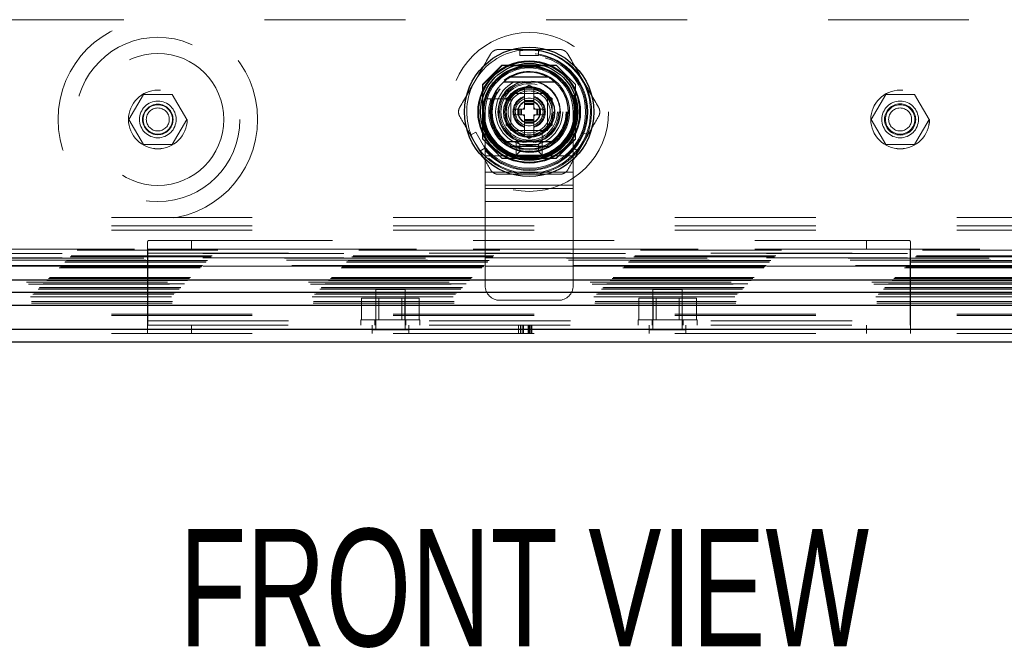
# Model space of a CAD drawing. Header units: inches. Extents: x 0.2 to 10.7, y 0.2 to 7.9.
# Tile 49 of 105: x 3.668 to 4.367, y 2.687 to 3.133. Entities that reach past the tile are written whole.
import ezdxf

# ---------------------------------------------------------------- set-up
doc = ezdxf.new("R2010")
doc.units = ezdxf.units.IN
doc.header["$MEASUREMENT"] = 0
doc.linetypes.add('HIDDEN', pattern=[0.075, 0.05, -0.025])
doc.layers.add('TEXT', color=140, linetype='Continuous')
doc.styles.add('SLDTEXTSTYLE0', font='TXT', dxfattribs={"width": 0.7})

msp = doc.modelspace()

# ---------------------------------------------------------------- linework, layer by layer
at = {"color": 7, "linetype": 'HIDDEN', "lineweight": 18}
for p, q in [((4.7421068, 3.1329308), (3.3175234, 3.1329308)), ((4.0233617, 3.1117806), (4.0364851, 3.1117806)), ((4.0233617, 3.1117806), (4.0233617, 3.1075164)), ((4.0364851, 3.1117806), (4.0364851, 3.1075164)), ((4.0233617, 3.1075164), (4.0364851, 3.1075164)), ((4.0105237, 3.1005975), (3.9968151, 3.0868889)), ((4.0106737, 3.1004476), (3.996965, 3.086739)), ((4.0490232, 3.1005975), (4.0105237, 3.1005975)), ((4.0491731, 3.1004476), (4.0106737, 3.1004476)), ((4.0449581, 3.1002976), (4.0148887, 3.1002976)), ((4.0627318, 3.0868889), (4.0490232, 3.1005975)), ((3.9968151, 3.0868889), (3.9968151, 3.0483895)), ((3.996965, 3.086739), (3.996965, 3.0482395)), ((3.997115, 3.0825239), (3.997115, 3.0524545)), ((4.0135192, 3.0769602), (4.0299234, 3.0864312)), ((4.0266425, 3.0755273), (4.0266425, 3.084537)), ((4.0299234, 3.0864312), (4.0463276, 3.0769602)), ((4.0332042, 3.0755273), (4.0332042, 3.084537)), ((4.0628817, 3.086739), (4.0627318, 3.0868889)), ((4.0627318, 3.0483895), (4.0627318, 3.0868889)), ((4.0627318, 3.0524545), (4.0627318, 3.0825239)), ((4.0628817, 3.0482395), (4.0628817, 3.086739)), ((3.756081, 3.0798892), (3.7458331, 3.0621392)), ((3.776577, 3.0798892), (3.756081, 3.0798892)), ((3.7868249, 3.0621392), (3.776577, 3.0798892)), ((4.0163326, 3.0766756), (4.0027255, 3.0766756)), ((4.0135192, 3.0580183), (4.0135192, 3.0769602)), ((4.04305, 3.0806159), (4.0168, 3.0806159)), ((4.0168, 3.0806159), (4.0168, 3.0543659)), ((4.0168, 3.0770559), (4.0168, 3.0579226)), ((4.03949, 3.0806126), (4.0203568, 3.0806126)), ((4.0332042, 3.0755273), (4.0266425, 3.0755273)), ((4.0266425, 3.0748711), (4.0266425, 3.0755273)), ((4.0332042, 3.0748711), (4.0332042, 3.0755273)), ((4.0430467, 3.0579226), (4.0430467, 3.0770559)), ((4.04305, 3.0543659), (4.04305, 3.0806159)), ((4.0463276, 3.0769602), (4.0463276, 3.0580183)), ((4.2829976, 3.0798892), (4.2727496, 3.0621392)), ((4.3034935, 3.0798892), (4.2829976, 3.0798892)), ((4.3137415, 3.0621392), (4.3034935, 3.0798892)), ((4.0218853, 3.0694577), (4.0200809, 3.0694577)), ((4.0200809, 3.0694577), (4.0200809, 3.0655207)), ((4.0218853, 3.0694577), (4.0218853, 3.0655207)), ((4.0225415, 3.0694577), (4.0218853, 3.0694577)), ((4.0225415, 3.0694577), (4.0225415, 3.0655207)), ((4.0228298, 3.0694577), (4.0225415, 3.0694577)), ((4.0238936, 3.0694577), (4.0228298, 3.0694577)), ((4.0228298, 3.0694577), (4.0228298, 3.0655207)), ((4.0245896, 3.0694577), (4.0238936, 3.0694577)), ((4.0238936, 3.0694577), (4.0238936, 3.0655207)), ((4.0266425, 3.0694577), (4.0245896, 3.0694577)), ((4.0245896, 3.0694577), (4.0245896, 3.0655207)), ((4.0332042, 3.0748711), (4.0266425, 3.0748711)), ((4.0266425, 3.0745829), (4.0266425, 3.0748711)), ((4.0266425, 3.073519), (4.0266425, 3.0745829)), ((4.0332042, 3.0745829), (4.0266425, 3.0745829)), ((4.0266425, 3.072823), (4.0266425, 3.073519)), ((4.0332042, 3.073519), (4.0266425, 3.073519)), ((4.0266425, 3.0694577), (4.0266425, 3.072823)), ((4.0332042, 3.072823), (4.0266425, 3.072823)), ((4.0332042, 3.0745829), (4.0332042, 3.0748711)), ((4.0332042, 3.073519), (4.0332042, 3.0745829)), ((4.0332042, 3.072823), (4.0332042, 3.073519)), ((4.0332042, 3.0694577), (4.0332042, 3.072823)), ((4.0352572, 3.0694577), (4.0332042, 3.0694577)), ((4.0352572, 3.0694577), (4.0352572, 3.0655207)), ((4.0359531, 3.0694577), (4.0352572, 3.0694577)), ((4.0359531, 3.0694577), (4.0359531, 3.0655207)), ((4.037017, 3.0694577), (4.0359531, 3.0694577)), ((4.037017, 3.0694577), (4.037017, 3.0655207)), ((4.0373053, 3.0694577), (4.037017, 3.0694577)), ((4.0373053, 3.0694577), (4.0373053, 3.0655207)), ((4.0379614, 3.0694577), (4.0373053, 3.0694577)), ((4.0379614, 3.0694577), (4.0379614, 3.0655207)), ((4.0397659, 3.0694577), (4.0379614, 3.0694577)), ((4.0397659, 3.0694577), (4.0397659, 3.0655207)), ((3.7458331, 3.0621392), (3.756081, 3.0443892)), ((3.776577, 3.0443892), (3.7868249, 3.0621392)), ((3.998675, 3.0674909), (3.998675, 3.0362409)), ((4.0218853, 3.0655207), (4.0200809, 3.0655207)), ((4.0225415, 3.0655207), (4.0218853, 3.0655207)), ((4.0228298, 3.0655207), (4.0225415, 3.0655207)), ((4.0238936, 3.0655207), (4.0228298, 3.0655207)), ((4.0245896, 3.0655207), (4.0238936, 3.0655207)), ((4.0266425, 3.0655207), (4.0245896, 3.0655207)), ((4.0266425, 3.0621555), (4.0266425, 3.0655207)), ((4.0332042, 3.0621555), (4.0266425, 3.0621555)), ((4.0266425, 3.0614595), (4.0266425, 3.0621555)), ((4.0332042, 3.0614595), (4.0266425, 3.0614595)), ((4.0266425, 3.0603956), (4.0266425, 3.0614595)), ((4.0332042, 3.0621555), (4.0332042, 3.0655207)), ((4.0352572, 3.0655207), (4.0332042, 3.0655207)), ((4.0332042, 3.0614595), (4.0332042, 3.0621555)), ((4.0332042, 3.0603956), (4.0332042, 3.0614595)), ((4.0359531, 3.0655207), (4.0352572, 3.0655207)), ((4.037017, 3.0655207), (4.0359531, 3.0655207)), ((4.0373053, 3.0655207), (4.037017, 3.0655207)), ((4.0379614, 3.0655207), (4.0373053, 3.0655207)), ((4.0397659, 3.0655207), (4.0379614, 3.0655207)), ((4.061175, 3.0674909), (4.061175, 3.0362409)), ((4.2727496, 3.0621392), (4.2829976, 3.0443892)), ((4.3034935, 3.0443892), (4.3137415, 3.0621392)), ((4.0299234, 3.0485473), (4.0135192, 3.0580183)), ((4.0168, 3.0543659), (4.04305, 3.0543659)), ((4.0203568, 3.0543659), (4.03949, 3.0543659)), ((4.0332042, 3.0603956), (4.0266425, 3.0603956)), ((4.0266425, 3.0601074), (4.0266425, 3.0603956)), ((4.0332042, 3.0601074), (4.0266425, 3.0601074)), ((4.0266425, 3.0594512), (4.0266425, 3.0601074)), ((4.0332042, 3.0594512), (4.0266425, 3.0594512)), ((4.0266425, 3.0504415), (4.0266425, 3.0594512)), ((4.0463276, 3.0580183), (4.0299234, 3.0485473)), ((4.0332042, 3.0601074), (4.0332042, 3.0603956)), ((4.0332042, 3.0594512), (4.0332042, 3.0601074)), ((4.0332042, 3.0504415), (4.0332042, 3.0594512)), ((3.9882851, 3.0510262), (3.991978, 3.0531582)), ((3.9948468, 3.039661), (3.9882851, 3.0510262)), ((3.9985396, 3.0417931), (3.991978, 3.0531582)), ((3.9968151, 3.0483895), (4.0105237, 3.0346808)), ((4.0391097, 3.0402914), (4.0391097, 3.0538985)), ((4.0490232, 3.0346808), (4.0627318, 3.0483895)), ((4.0491731, 3.0345309), (4.0628817, 3.0482395)), ((4.0678688, 3.0531582), (4.0613071, 3.0417931)), ((4.065, 3.039661), (4.0715616, 3.0510262)), ((4.0678688, 3.0531582), (4.0715616, 3.0510262)), ((3.756081, 3.0443892), (3.776577, 3.0443892)), ((3.9948468, 3.039661), (3.9985396, 3.0417931)), ((4.0207583, 3.0468659), (4.0390917, 3.0468659)), ((4.0232583, 3.0443659), (4.0207583, 3.0468659)), ((4.0207583, 3.0368659), (4.0207583, 3.0468659)), ((4.0232583, 3.0443659), (4.0365917, 3.0443659)), ((4.0232583, 3.0393659), (4.0232583, 3.0443659)), ((4.0365917, 3.0443659), (4.0390917, 3.0468659)), ((4.0365917, 3.0443659), (4.0365917, 3.0393659)), ((4.0390917, 3.0468659), (4.0390917, 3.0368659)), ((4.0613071, 3.0417931), (4.065, 3.039661)), ((4.2829976, 3.0443892), (4.3034935, 3.0443892)), ((3.998675, 3.0362409), (4.061175, 3.0362409)), ((3.998675, 3.0362409), (3.998675, 3.0130645)), ((3.998675, 3.0362409), (4.061175, 3.0362409)), ((4.0105237, 3.0346808), (4.0106737, 3.0345309)), ((4.0105237, 3.0346808), (4.0490232, 3.0346808)), ((4.0106737, 3.0345309), (4.0491731, 3.0345309)), ((4.0148887, 3.0346808), (4.0449581, 3.0346808)), ((4.0232583, 3.0393659), (4.0207583, 3.0368659)), ((4.0390917, 3.0368659), (4.0207583, 3.0368659)), ((4.0365917, 3.0393659), (4.0232583, 3.0393659)), ((4.0365917, 3.0393659), (4.0390917, 3.0368659)), ((4.061175, 3.0362409), (4.061175, 3.0130645)), ((3.998675, 3.0246527), (4.061175, 3.0246527)), ((3.998675, 3.0155966), (4.061175, 3.0155966)), ((3.998675, 3.0130645), (4.061175, 3.0130645)), ((3.998675, 3.0130645), (3.998675, 3.0040083)), ((4.061175, 3.0130645), (4.061175, 3.0040083)), ((3.998675, 3.0040083), (4.061175, 3.0040083)), ((3.998675, 3.0040083), (3.998675, 2.9924201)), ((4.061175, 3.0040083), (4.061175, 2.9924201)), ((3.1333835, 2.9925779), (4.9262318, 2.9925779)), ((3.998675, 2.9924201), (4.061175, 2.9924201)), ((3.998675, 2.9924201), (3.998675, 2.9441575)), ((3.998675, 2.9924201), (4.061175, 2.9924201)), ((4.061175, 2.9924201), (4.061175, 2.9441575)), ((3.1333835, 2.9865779), (4.9262318, 2.9865779)), ((3.1333835, 2.9835779), (4.9262318, 2.9835779)), ((3.1333835, 2.9835779), (4.9262318, 2.9835779)), ((3.7589743, 2.9119117), (3.7589743, 2.9732073)), ((3.7596937, 2.9761612), (3.7902243, 2.9761612)), ((3.7902243, 2.9761612), (3.7902243, 2.9701612)), ((3.7902243, 2.9761612), (4.269391, 2.9761612)), ((4.269391, 2.9701612), (4.269391, 2.9761612)), ((4.269391, 2.9761612), (4.2999216, 2.9761612)), ((4.300641, 2.9732073), (4.300641, 2.9119117)), ((4.9563872, 2.96357), (3.1031631, 2.96357)), ((4.9563323, 2.9636136), (3.1032359, 2.9636136)), ((3.1041641, 2.9645299), (4.9554104, 2.9645299)), ((3.1049372, 2.9653029), (4.9546374, 2.9653029)), ((3.1090276, 2.9693934), (4.9505469, 2.9693934)), ((4.949835, 2.970127), (3.1097449, 2.970127)), ((4.8983568, 2.9669308), (3.1612734, 2.9669308)), ((4.8983568, 2.9669308), (3.1612734, 2.9669308)), ((4.8983568, 2.9639308), (3.1612734, 2.9639308)), ((3.7589743, 2.9671612), (4.300641, 2.9671612)), ((3.7591901, 2.9671612), (3.7591901, 2.9191612)), ((3.7591901, 2.9671612), (4.3004251, 2.9671612)), ((3.7902243, 2.9701612), (3.7596937, 2.9701612)), ((3.7902243, 2.9701612), (4.269391, 2.9701612)), ((4.2999216, 2.9701612), (4.269391, 2.9701612)), ((4.3004251, 2.9191612), (4.3004251, 2.9671612)), ((3.0964176, 2.9567834), (4.9631569, 2.9567834)), ((3.097251, 2.9576167), (4.9623236, 2.9576167)), ((3.0972755, 2.9576107), (4.9623146, 2.9576107)), ((3.0974167, 2.9577757), (4.9621479, 2.9577757)), ((3.0976676, 2.9580334), (4.9619069, 2.9580334)), ((3.0976676, 2.9580334), (4.9619069, 2.9580334)), ((4.9615135, 2.9584631), (3.0980514, 2.9584631)), ((3.0980843, 2.95845), (4.9614903, 2.95845)), ((3.100376, 2.9607417), (4.9591986, 2.9607417)), ((3.100376, 2.9607417), (4.9591986, 2.9607417)), ((3.1006169, 2.9609827), (4.9589576, 2.9609827)), ((3.1015461, 2.9619119), (4.9580284, 2.9619119)), ((4.9577403, 2.9622), (3.1018343, 2.9622)), ((4.8983568, 2.9579308), (3.1612734, 2.9579308)), ((3.0895337, 2.9498995), (4.9700408, 2.9498995)), ((3.0821982, 2.9425639), (4.9773764, 2.9425639)), ((3.0823479, 2.9427136), (4.9772267, 2.9427136)), ((3.0825794, 2.9429411), (4.976981, 2.9429411)), ((4.9746339, 2.945317), (3.0849438, 2.945317)), ((3.0850261, 2.9453409), (4.9745485, 2.9453409)), ((3.0851816, 2.9455474), (4.9743929, 2.9455474)), ((4.9732073, 2.9467159), (3.086368, 2.9467159)), ((3.0875006, 2.9478663), (4.9720739, 2.9478663)), ((3.0879712, 2.9482953), (4.9716033, 2.9482953)), ((3.088803, 2.9491687), (4.9707716, 2.9491687)), ((3.0759416, 2.9362564), (4.983633, 2.9362564)), ((3.0776345, 2.9380002), (4.98194, 2.9380002)), ((3.0786183, 2.9389898), (4.9809524, 2.9389898)), ((3.0813842, 2.94175), (4.9781903, 2.94175)), ((3.9418076, 2.9414112), (3.9209743, 2.9414112)), ((3.9209743, 2.9414112), (3.9209743, 2.9127654)), ((3.9418076, 2.9127654), (3.9418076, 2.9414112)), ((4.138641, 2.9414112), (4.1178076, 2.9414112)), ((4.1178076, 2.9414112), (4.1178076, 2.9127654)), ((4.138641, 2.9127654), (4.138641, 2.9414112)), ((3.0766352, 2.9317984), (4.9829394, 2.9317984)), ((3.0767421, 2.9329316), (4.9828325, 2.9329316)), ((3.910895, 2.9199112), (3.910895, 2.9353279)), ((3.921143, 2.9353279), (3.910895, 2.9353279)), ((3.921143, 2.9199112), (3.921143, 2.9353279)), ((3.9416389, 2.9353279), (3.921143, 2.9353279)), ((3.9232285, 2.9353279), (3.9232285, 2.9199112)), ((3.9395535, 2.9199112), (3.9395535, 2.9353279)), ((3.9416389, 2.9199112), (3.9416389, 2.9353279)), ((3.9518869, 2.9353279), (3.9416389, 2.9353279)), ((3.9518869, 2.9199112), (3.9518869, 2.9353279)), ((4.0090917, 2.9337409), (4.0507583, 2.9337409)), ((4.1077284, 2.9199112), (4.1077284, 2.9353279)), ((4.1179763, 2.9353279), (4.1077284, 2.9353279)), ((4.1179763, 2.9199112), (4.1179763, 2.9353279)), ((4.1384723, 2.9353279), (4.1179763, 2.9353279)), ((4.1200618, 2.9353279), (4.1200618, 2.9199112)), ((4.1363868, 2.9199112), (4.1363868, 2.9353279)), ((4.1384723, 2.9199112), (4.1384723, 2.9353279)), ((4.1487202, 2.9353279), (4.1384723, 2.9353279)), ((4.1487202, 2.9199112), (4.1487202, 2.9353279)), ((3.1333835, 2.9237953), (4.9262318, 2.9237953)), ((3.1333835, 2.9228626), (4.9262318, 2.9228626)), ((3.7589743, 2.9191612), (4.300641, 2.9191612)), ((3.7589743, 2.9161612), (4.300641, 2.9161612)), ((3.7591901, 2.9191612), (4.3004251, 2.9191612)), ((3.7902243, 2.9101612), (3.7902243, 2.9161612)), ((3.9105576, 2.9199112), (3.9522243, 2.9199112)), ((3.9105576, 2.9199112), (3.9105576, 2.9161612)), ((3.9183701, 2.9101612), (3.9183701, 2.9161612)), ((3.9203493, 2.9199112), (3.9203493, 2.9161612)), ((3.9424326, 2.9161612), (3.9424326, 2.9199112)), ((3.9444118, 2.9101612), (3.9444118, 2.9161612)), ((3.9522243, 2.9161612), (3.9522243, 2.9199112)), ((4.0223119, 2.9101612), (4.0223119, 2.9161612)), ((4.0238724, 2.9101612), (4.0238724, 2.9161612)), ((4.0249697, 2.9101612), (4.0249697, 2.9161612)), ((4.025803, 2.9101612), (4.025803, 2.9161612)), ((4.029133, 2.9101612), (4.029133, 2.9161612)), ((4.0298248, 2.9101612), (4.0298248, 2.9161612)), ((4.0303556, 2.9101612), (4.0303556, 2.9161612)), ((4.0313352, 2.9101612), (4.0313352, 2.9161612)), ((4.0318679, 2.9101612), (4.0318679, 2.9161612)), ((4.107391, 2.9199112), (4.1490576, 2.9199112)), ((4.107391, 2.9199112), (4.107391, 2.9161612)), ((4.1152035, 2.9101612), (4.1152035, 2.9161612)), ((4.1171826, 2.9199112), (4.1171826, 2.9161612)), ((4.139266, 2.9161612), (4.139266, 2.9199112)), ((4.1412451, 2.9101612), (4.1412451, 2.9161612)), ((4.1490576, 2.9161612), (4.1490576, 2.9199112)), ((4.269391, 2.9161612), (4.269391, 2.9101612)), ((3.1333835, 2.9131612), (4.9262318, 2.9131612)), ((3.1333835, 2.9101612), (4.9262318, 2.9101612)), ((3.7589743, 2.9119117), (3.7589743, 2.9101612)), ((3.9444118, 2.9127654), (3.9183701, 2.9127654)), ((4.1412451, 2.9127654), (4.1152035, 2.9127654)), ((4.300641, 2.9119117), (4.300641, 2.9101612))]:
    msp.add_line(p, q, dxfattribs=at)
at = {"color": 7, "linetype": 'Continuous', "lineweight": 25}
for p, q in [((4.0436114, 3.0920955), (4.0162354, 3.0920955)), ((4.0436114, 3.0428829), (4.0162354, 3.0428829)), ((3.0879712, 2.9482953), (4.9716033, 2.9482953)), ((3.0850261, 2.939432), (4.9745485, 2.939432)), ((3.0759416, 2.9303475), (4.983633, 2.9303475)), ((3.1333835, 2.9131612), (4.9262318, 2.9131612)), ((3.1333835, 2.9041612), (4.9262318, 2.9041612))]:
    msp.add_line(p, q, dxfattribs=at)
at = {"color": 7, "linetype": 'HIDDEN', "lineweight": 18, "flags": 128}
for points in [[(4.0299234, 3.1117806), (4.0241422, 3.1114017), (4.0233617, 3.1112918)], [(4.0364851, 3.1112918), (4.0357046, 3.1114017), (4.0299234, 3.1117806)], [(3.9887084, 3.0512705), (3.9890035, 3.0505397), (3.991566, 3.0453436)], [(4.0682808, 3.0453436), (4.0708432, 3.0505397), (4.0711384, 3.0512705)], [(3.991566, 3.0453436), (3.9947847, 3.0405264), (3.9952701, 3.0399054)], [(4.0645767, 3.0399054), (4.0650621, 3.0405264), (4.0682808, 3.0453436)]]:
    msp.add_lwpolyline(points, dxfattribs=at)
at = {"color": 7, "linetype": 'HIDDEN', "lineweight": 18}
for centre, radius in [((3.766329, 3.0621392), 0.0708333), ((3.766329, 3.0621392), 0.0583333), ((4.0299234, 3.0674892), 0.0564167), ((4.0298151, 3.0676808), 0.04375), ((3.766329, 3.0621392), 0.046875), ((4.0299234, 3.0674892), 0.0415329), ((4.0299234, 3.0674892), 0.0415026), ((4.0299234, 3.0674892), 0.0408935), ((4.0299234, 3.0674892), 0.0400262), ((4.0299234, 3.0674892), 0.0362533), ((4.0299234, 3.0674892), 0.0360892), ((4.0299234, 3.0674892), 0.0337927), ((4.0299234, 3.0674892), 0.0334252), ((4.0299234, 3.0674892), 0.0319882), ((4.0299234, 3.0674892), 0.0270669), ((4.0299234, 3.0674892), 0.0264108), ((4.0299234, 3.0674892), 0.0264108), ((4.0299234, 3.0674892), 0.0262467), ((4.0299234, 3.0674892), 0.0237861), ((3.766329, 3.0621392), 0.0208333), ((3.7663568, 3.0620975), 0.0208333), ((4.0299234, 3.0674892), 0.0209974), ((4.0299234, 3.0674892), 0.0200131), ((4.0299234, 3.0674892), 0.0172244), ((4.0299234, 3.0674892), 0.0164042), ((4.0299234, 3.0674892), 0.0162402), ((4.0299234, 3.0674892), 0.0149278), ((4.2932456, 3.0621392), 0.0208333), ((4.2932734, 3.0620975), 0.0208333), ((3.766329, 3.0621392), 0.0130208), ((4.0299234, 3.0674892), 0.0098425), ((4.0299234, 3.0674892), 0.0080659), ((4.0299234, 3.0674892), 0.0078297), ((4.2932456, 3.0621392), 0.0130208), ((3.766329, 3.0621392), 0.0108333), ((3.766329, 3.0621392), 0.0104167), ((3.766329, 3.0621392), 0.0081625), ((4.2932456, 3.0621392), 0.0110417), ((4.2932456, 3.0621392), 0.0104167), ((4.2932456, 3.0621392), 0.0081625)]:
    msp.add_circle(centre, radius, dxfattribs=at)
at = {"color": 7, "linetype": 'Continuous', "lineweight": 25}
for radius in [0.0459318, 0.0362814, 0.0358174, 0.0344488, 0.0328084, 0.0321054, 0.0180446]:
    msp.add_circle((4.0299234, 3.0674892), radius, dxfattribs=at)
at = {"color": 7, "linetype": 'HIDDEN', "lineweight": 18}
for centre, radius, start, end in [((4.0299234, 3.0674892), 0.0442913, 98.5196243, 150), ((4.0299234, 3.0674892), 0.0442913, 30, 81.4803757), ((4.029925, 3.0674909), 0.03125, 0, 180), ((4.0299234, 3.0674892), 0.0287073, 288.6629249, 161.3370751), ((4.0299234, 3.0674892), 0.0442913, 150, 201.4803757), ((4.0299234, 3.0674892), 0.0221457, 101.9005369, 180), ((4.0299234, 3.0674892), 0.0218176, 277.3528467, 85.552299), ((4.0299234, 3.0674892), 0.0442913, 338.5196243, 30), ((4.0299234, 3.0674892), 0.0218176, 99.0369276, 180), ((4.0299234, 3.0674892), 0.0173027, 100.9302482, 101.4540928), ((4.0299234, 3.0674892), 0.0173027, 78.5459072, 79.0697518), ((4.0299234, 3.0674892), 0.0221457, 280.98225, 77.5591528), ((4.0299234, 3.0674892), 0.0287073, 161.3370751, 288.6629249), ((4.0299234, 3.0674892), 0.0173027, 138.5459072, 161.4540928), ((4.0299234, 3.0674892), 0.0114829, 106.6015496, 253.3984504), ((4.0299234, 3.0674892), 0.0108268, 107.6397014, 252.3602986), ((4.0299234, 3.0674892), 0.0114829, 286.6015496, 73.3984504), ((4.0299234, 3.0674892), 0.0108268, 287.6397014, 72.3602986), ((4.0299234, 3.0674892), 0.0173027, 18.5459072, 41.4540928), ((4.0299234, 3.0674892), 0.0045801, 135.7524991, 154.5451681), ((4.0299234, 3.0674892), 0.0045801, 25.4548319, 44.2475009), ((4.0299234, 3.0674892), 0.0221457, 180, 259.2593124), ((4.0299234, 3.0674892), 0.0218176, 180, 264.2412475), ((4.0299234, 3.0674892), 0.0173027, 198.5459072, 221.4540928), ((4.0299234, 3.0674892), 0.0045801, 205.4548319, 224.2475009), ((4.0299234, 3.0674892), 0.0045801, 315.7524991, 334.5451681), ((4.0299234, 3.0674892), 0.0173027, 318.5459072, 341.4540928), ((4.0299234, 3.0674892), 0.0173027, 258.5459072, 259.0697518), ((4.0299234, 3.0674892), 0.0173027, 280.9302482, 281.4540928), ((4.0299234, 3.0674892), 0.0442913, 218.5196243, 270), ((4.0299234, 3.0674892), 0.0442913, 270, 321.4803757), ((4.0090917, 2.9441575), 0.0104167, 180, 270), ((4.0507583, 2.9441575), 0.0104167, 270, 0)]:
    msp.add_arc(centre, radius, start, end, dxfattribs=at)
at = {"color": 7, "linetype": 'Continuous', "lineweight": 25}
for radius, start, end in [(0.0281573, 60.9137041, 119.0862959), (0.0278871, 130.1191669, 229.8808331), (0.0278871, 310.1191669, 49.8808331), (0.0281573, 240.9137041, 299.0862959)]:
    msp.add_arc((4.0299234, 3.0674892), radius, start, end, dxfattribs=at)
at = {"color": 7, "linetype": 'HIDDEN', "lineweight": 18}
for points, knots in [([(4.0024576, 3.1084997), (4.0027451, 3.1089978), (4.0030916, 3.1094492), (4.0039008, 3.1102599), (4.0043624, 3.1106143), (4.0053514, 3.1111859), (4.0058922, 3.1114098), (4.0069943, 3.1117049), (4.007565, 3.1117806), (4.0081401, 3.1117806)], [0, 0, 0, 0, 0.25, 0.25, 0.5, 0.5, 0.75, 0.75, 1, 1, 1, 1]), ([(4.0517066, 3.1117806), (4.0522817, 3.1117806), (4.0528459, 3.1117062), (4.0539525, 3.1114108), (4.0544903, 3.1111882), (4.0554798, 3.1106175), (4.0559441, 3.1102612), (4.0567507, 3.1094543), (4.0571016, 3.1089978), (4.0573892, 3.1084997)], [0, 0, 0, 0, 0.25, 0.25, 0.5, 0.5, 0.75, 0.75, 1, 1, 1, 1]), ([(4.0027255, 3.0766756), (4.0022815, 3.0766756), (4.0018466, 3.0766756), (4.0010213, 3.0766756), (4.0006423, 3.0766756), (3.9996751, 3.0766756), (3.9992826, 3.0766756), (3.9992826, 3.0766756)], [0, 0, 0, 0, 0.25, 0.25, 0.5, 0.5, 1, 1, 1, 1]), ([(3.9806743, 3.0642084), (3.9803868, 3.0647065), (3.9801691, 3.0652322), (3.9798716, 3.0663383), (3.9797955, 3.0669154), (3.979795, 3.0680576), (3.9798714, 3.0686379), (3.9801669, 3.0697399), (3.9803868, 3.070272), (3.9806743, 3.0707701)], [0, 0, 0, 0, 0.25, 0.25, 0.5, 0.5, 0.75, 0.75, 1, 1, 1, 1]), ([(4.0791724, 3.0707701), (4.07946, 3.070272), (4.0796777, 3.0697463), (4.0799751, 3.0686402), (4.0800513, 3.0680631), (4.0800518, 3.0669209), (4.0799753, 3.0663406), (4.0796798, 3.0652386), (4.07946, 3.0647065), (4.0791724, 3.0642084)], [0, 0, 0, 0, 0.25, 0.25, 0.5, 0.5, 0.75, 0.75, 1, 1, 1, 1]), ([(4.0391097, 3.0368485), (4.0391097, 3.0368485), (4.0391097, 3.0369428), (4.0391097, 3.0372997), (4.0391097, 3.0375631), (4.0391097, 3.0382046), (4.0391097, 3.0385878), (4.0391097, 3.0394065), (4.0391097, 3.0398476), (4.0391097, 3.0402914)], [0, 0, 0, 0, 0.25, 0.25, 0.5, 0.5, 0.75, 0.75, 1, 1, 1, 1]), ([(4.0081401, 3.0231979), (4.007565, 3.0231979), (4.0070009, 3.0232722), (4.0058942, 3.0235677), (4.0053564, 3.0237903), (4.004367, 3.024361), (4.0039026, 3.0247173), (4.0030961, 3.0255242), (4.0027451, 3.0259807), (4.0024576, 3.0264787)], [0, 0, 0, 0, 0.25, 0.25, 0.5, 0.5, 0.75, 0.75, 1, 1, 1, 1]), ([(4.0573892, 3.0264787), (4.0571016, 3.0259807), (4.0567552, 3.0255293), (4.055946, 3.0247186), (4.0554843, 3.0243641), (4.0544953, 3.0237926), (4.0539546, 3.0235687), (4.0528525, 3.0232736), (4.0522817, 3.0231979), (4.0517066, 3.0231979)], [0, 0, 0, 0, 0.25, 0.25, 0.5, 0.5, 0.75, 0.75, 1, 1, 1, 1]), ([(3.7589743, 2.9732073), (3.7589743, 2.9736776), (3.758983, 2.9740949), (3.7590286, 2.9748274), (3.7590664, 2.9751449), (3.7591781, 2.9756492), (3.7592518, 2.9758395), (3.7594423, 2.9760968), (3.7595582, 2.9761612), (3.7596937, 2.9761612)], [0, 0, 0, 0, 0.25, 0.25, 0.5, 0.5, 0.75, 0.75, 1, 1, 1, 1]), ([(4.2999216, 2.9761612), (4.300057, 2.9761612), (4.3001712, 2.9760978), (4.3003607, 2.9758445), (4.3004365, 2.975651), (4.3005485, 2.9751474), (4.3005857, 2.9748381), (4.3006322, 2.9741012), (4.300641, 2.9736776), (4.300641, 2.9732073)], [0, 0, 0, 0, 0.25, 0.25, 0.5, 0.5, 0.75, 0.75, 1, 1, 1, 1]), ([(3.7596937, 2.9701612), (3.7596085, 2.9701612), (3.7595326, 2.9700858), (3.7594025, 2.9697896), (3.7593493, 2.9695696), (3.759226, 2.9687415), (3.7591901, 2.9679599), (3.7591901, 2.9671612)], [0, 0, 0, 0, 0.25, 0.25, 0.5, 0.5, 1, 1, 1, 1]), ([(4.3004251, 2.9671612), (4.3004251, 2.9675605), (4.300416, 2.9679525), (4.3003777, 2.9686823), (4.3003482, 2.969016), (4.3002662, 2.9695678), (4.3002127, 2.9697892), (4.3000836, 2.9700841), (4.3000067, 2.9701612), (4.2999216, 2.9701612)], [0, 0, 0, 0, 0.25, 0.25, 0.5, 0.5, 0.75, 0.75, 1, 1, 1, 1]), ([(3.7591901, 2.9191612), (3.7591901, 2.9184525), (3.7591801, 2.917758), (3.7591444, 2.9163963), (3.7591184, 2.9157251), (3.7590637, 2.9144781), (3.7590347, 2.9138896), (3.7589898, 2.9128115), (3.7589743, 2.9123317), (3.7589743, 2.9119117)], [0, 0, 0, 0, 0.25, 0.25, 0.5, 0.5, 0.75, 0.75, 1, 1, 1, 1]), ([(4.300641, 2.9119117), (4.300641, 2.9123317), (4.3006255, 2.9128097), (4.3005811, 2.9138775), (4.3005517, 2.9144731), (4.3004971, 2.9157197), (4.3004713, 2.9163817), (4.3004352, 2.9177549), (4.3004251, 2.9184525), (4.3004251, 2.9191612)], [0, 0, 0, 0, 0.25, 0.25, 0.5, 0.5, 0.75, 0.75, 1, 1, 1, 1])]:
    msp.add_open_spline(points, degree=3, knots=knots, dxfattribs=at)
for points in [[(4.0081401, 3.1117806), (4.0131988, 3.1117806), (4.0182709, 3.1117806), (4.0233617, 3.1117806)], [(4.0364851, 3.1117806), (4.0415758, 3.1117806), (4.046648, 3.1117806), (4.0517066, 3.1117806)], [(3.991566, 3.0896349), (3.9952106, 3.0959476), (3.9988396, 3.1022332), (4.0024576, 3.1084997)], [(4.0573892, 3.1084997), (4.0610072, 3.1022332), (4.0646362, 3.0959476), (4.0682808, 3.0896349)], [(3.9806743, 3.0707701), (3.9842923, 3.0770366), (3.9879213, 3.0833222), (3.991566, 3.0896349)], [(4.0682808, 3.0896349), (4.0719254, 3.0833222), (4.0755544, 3.0770366), (4.0791724, 3.0707701)], [(3.9882851, 3.0510262), (3.9857397, 3.0554349), (3.9832036, 3.0598275), (3.9806743, 3.0642084)], [(4.0715616, 3.0510262), (4.074107, 3.0554349), (4.0766431, 3.0598275), (4.0791724, 3.0642084)], [(4.0024576, 3.0264787), (3.9999283, 3.0308596), (3.9973922, 3.0352523), (3.9948468, 3.039661)], [(4.0573892, 3.0264787), (4.0599185, 3.0308596), (4.0624546, 3.0352523), (4.065, 3.039661)], [(4.0299234, 3.0231979), (4.0226341, 3.0231979), (4.0153761, 3.0231979), (4.0081401, 3.0231979)], [(4.0517066, 3.0231979), (4.0444707, 3.0231979), (4.0372127, 3.0231979), (4.0299234, 3.0231979)]]:
    msp.add_open_spline(points, degree=3, dxfattribs=at)
at = {"color": 7, "linetype": 'Continuous', "lineweight": 25}
for points, knots in [([(4.0121369, 3.0889679), (4.012309, 3.0891105), (4.0125418, 3.0893394), (4.0131101, 3.0898703), (4.0134455, 3.0901707), (4.0141673, 3.0907558), (4.0145591, 3.0910462), (4.0153769, 3.0915955), (4.0158, 3.0918534), (4.0162354, 3.0920955)], [0, 0, 0, 0, 0.25, 0.25, 0.5, 0.5, 0.75, 0.75, 1, 1, 1, 1]), ([(4.0477099, 3.0889679), (4.0475377, 3.0891105), (4.0473049, 3.0893394), (4.0467367, 3.0898703), (4.0464013, 3.0901707), (4.0456795, 3.0907558), (4.0452876, 3.0910462), (4.0444698, 3.0915955), (4.0440467, 3.0918534), (4.0436114, 3.0920955)], [0, 0, 0, 0, 0.25, 0.25, 0.5, 0.5, 0.75, 0.75, 1, 1, 1, 1]), ([(4.0119535, 3.0888147), (4.0119535, 3.0888147), (4.0120064, 3.0888147), (4.01221, 3.0888147), (4.0123635, 3.0888147), (4.012755, 3.0888147), (4.0129913, 3.0888147), (4.0135358, 3.0888147), (4.0138454, 3.0888147), (4.0148376, 3.0888147), (4.0155996, 3.0888147), (4.0172284, 3.0888147), (4.0180824, 3.0888147), (4.0198454, 3.0888147), (4.0207598, 3.0888147), (4.022587, 3.0888147), (4.023504, 3.0888147), (4.0262615, 3.0888147), (4.0281082, 3.0888147), (4.0318119, 3.0888147), (4.0336772, 3.0888147), (4.0373733, 3.0888147), (4.0392199, 3.0888147), (4.0418392, 3.0888147), (4.0426947, 3.0888147), (4.0443076, 3.0888147), (4.0450564, 3.0888147), (4.0463714, 3.0888147), (4.0469106, 3.0888147), (4.0474909, 3.0888147), (4.0476409, 3.0888147), (4.0478411, 3.0888147), (4.0478933, 3.0888147), (4.0478933, 3.0888147)], [0, 0, 0, 0, 0.03125, 0.03125, 0.0625, 0.0625, 0.09375, 0.09375, 0.125, 0.125, 0.1875, 0.1875, 0.25, 0.25, 0.3125, 0.3125, 0.375, 0.375, 0.5, 0.5, 0.625, 0.625, 0.75, 0.75, 0.8125, 0.8125, 0.875, 0.875, 0.9375, 0.9375, 0.96875, 0.96875, 1, 1, 1, 1]), ([(4.0478933, 3.0461638), (4.0478933, 3.0461638), (4.0478404, 3.0461638), (4.0476367, 3.0461638), (4.0474833, 3.0461638), (4.0470917, 3.0461638), (4.0468554, 3.0461638), (4.046311, 3.0461638), (4.0460013, 3.0461638), (4.0450091, 3.0461638), (4.0442471, 3.0461638), (4.0426184, 3.0461638), (4.0417643, 3.0461638), (4.0400014, 3.0461638), (4.0390869, 3.0461638), (4.0372597, 3.0461638), (4.0363428, 3.0461638), (4.0335853, 3.0461638), (4.0317385, 3.0461638), (4.0280348, 3.0461638), (4.0261696, 3.0461638), (4.0224735, 3.0461638), (4.0206269, 3.0461638), (4.0180076, 3.0461638), (4.0171521, 3.0461638), (4.0155392, 3.0461638), (4.0147903, 3.0461638), (4.0134753, 3.0461638), (4.0129362, 3.0461638), (4.0123559, 3.0461638), (4.0122059, 3.0461638), (4.0120057, 3.0461638), (4.0119535, 3.0461638), (4.0119535, 3.0461638)], [0, 0, 0, 0, 0.03125, 0.03125, 0.0625, 0.0625, 0.09375, 0.09375, 0.125, 0.125, 0.1875, 0.1875, 0.25, 0.25, 0.3125, 0.3125, 0.375, 0.375, 0.5, 0.5, 0.625, 0.625, 0.75, 0.75, 0.8125, 0.8125, 0.875, 0.875, 0.9375, 0.9375, 0.96875, 0.96875, 1, 1, 1, 1]), ([(4.0162354, 3.0428829), (4.0158004, 3.0431249), (4.015379, 3.0433818), (4.0145677, 3.0439263), (4.014173, 3.0442183), (4.0134471, 3.0448063), (4.0131121, 3.0451064), (4.0125446, 3.0456364), (4.0123091, 3.0458679), (4.0121369, 3.0460106)], [0, 0, 0, 0, 0.25, 0.25, 0.5, 0.5, 0.75, 0.75, 1, 1, 1, 1]), ([(4.0436114, 3.0428829), (4.0440463, 3.0431249), (4.0444677, 3.0433818), (4.0452791, 3.0439263), (4.0456738, 3.0442183), (4.0463997, 3.0448063), (4.0467347, 3.0451064), (4.0473021, 3.0456364), (4.0475376, 3.0458679), (4.0477099, 3.0460106)], [0, 0, 0, 0, 0.25, 0.25, 0.5, 0.5, 0.75, 0.75, 1, 1, 1, 1])]:
    msp.add_open_spline(points, degree=3, knots=knots, dxfattribs=at)

# ---------------------------------------------------------------- texts
at = {"layer": 'TEXT', "insert": (4.0263807, 2.7714816), "char_height": 0.08333333, "attachment_point": 2, "style": 'SLDTEXTSTYLE0'}
msp.add_mtext('FRONT VIEW', dxfattribs=at)

doc.saveas('drawing.dxf')
